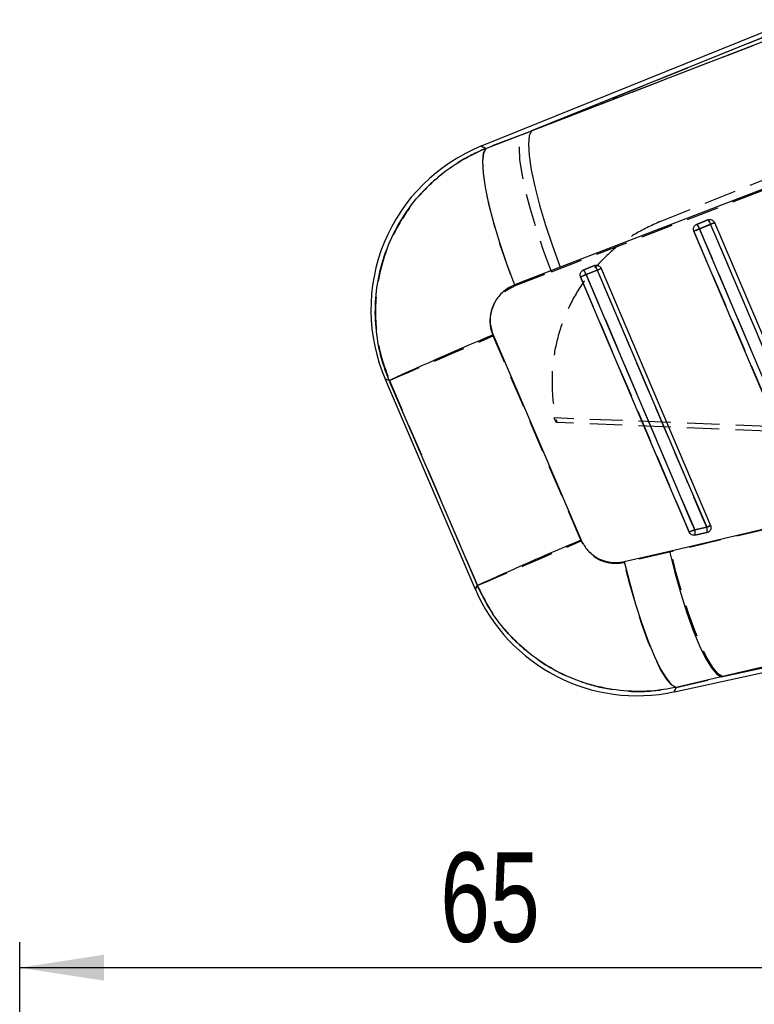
# Model space of a CAD drawing. Extents: x 53 to 604, y 12 to 421.
# Tile 17 of 29: x 129 to 172, y 356 to 414. Entities that reach past the tile are written whole.
import ezdxf

# ---------------------------------------------------------------- set-up
doc = ezdxf.new("R2010")
doc.units = 0
doc.header["$LTSCALE"] = 1.5
doc.linetypes.add('HIDDEN', pattern=[1.905, 1.27, -0.635])
doc.layers.get('0').update_dxf_attribs({"linetype": 'CONTINUOUS'})
doc.styles.add('SLDTEXTSTYLE0', font='TXT', dxfattribs={"width": 0.75})
doc.dimstyles.new('SLDDIMSTYLE0', dxfattribs={"dimtxt": 5.25, "dimasz": 4.953, "dimexe": 0, "dimexo": 0.0625, "dimgap": 1.3125, "dimtad": 1, "dimdec": 0, "dimrnd": 1e-09, "dimzin": 12, "dimtxsty": 'SLDTEXTSTYLE0', "dimsah": 1, "dimcen": 0.09, "dimazin": 3, "dimtfac": 1, "dimtofl": 0, "dimtmove": 0, "dimatfit": 3, "dimtolj": 1, "dimtzin": 12})

# ---------------------------------------------------------------- blocks, each defined once
blk = doc.blocks.new('_D_4')
at = {"color": 179, "linetype": 'CONTINUOUS'}
for p, q in [((129.017, 345.927), (129.017, 359.534)), ((193.933, 351.673), (193.933, 359.534)), ((193.933, 358.034), (129.017, 358.034))]:
    blk.add_line(p, q, dxfattribs=at)
for points in [[(129.017, 358.034), (133.97, 357.272), (133.97, 358.796)], [(193.933, 358.034), (188.98, 358.796), (188.98, 357.272)]]:
    blk.add_solid(points, dxfattribs=at)
at = {"color": 179, "linetype": 'CONTINUOUS', "insert": (153.74, 364.802, 0.1), "char_height": 5.25, "attachment_point": 1, "style": 'SLDTEXTSTYLE0'}
blk.add_mtext('65', dxfattribs=at)

msp = doc.modelspace()

# ---------------------------------------------------------------- linework, layer by layer
at = {"color": 7, "linetype": 'CONTINUOUS'}
for p, q in [((174.5711, 413.7252), (156.1489, 406.2984)), ((174.6725, 413.4737), (159.1094, 407.1996)), ((159.1094, 407.1996), (174.7707, 413.2302)), ((156.4125, 406.1647), (159.1094, 407.1996)), ((176.4584, 405.2187), (160.801, 399.1843)), ((168.8164, 401.701), (169.4725, 401.9655)), ((168.9794, 401.4374), (169.6355, 401.7019)), ((169.4725, 401.9655), (169.5024, 401.9758)), ((169.8656, 401.8022), (176.7858, 385.5622)), ((160.801, 399.1843), (158.1074, 398.1432)), ((162.1501, 399.0136), (162.8063, 399.2781)), ((162.8063, 399.2781), (162.8356, 399.2882)), ((163.1993, 399.1147), (169.635, 384.0118)), ((162.3131, 398.7501), (162.9692, 399.0146)), ((150.5064, 392.6123), (155.8007, 380.2796)), ((167.2096, 382.5101), (184.1552, 386.4669)), ((169.4052, 383.9117), (168.7014, 383.7591)), ((169.4216, 383.5956), (168.7178, 383.443)), ((169.489, 383.619), (169.4216, 383.5956)), ((164.5594, 381.8924), (167.2096, 382.5101)), ((187.2095, 379.0718), (170.2642, 375.1207)), ((167.5079, 374.2457), (187.3244, 378.5422)), ((170.2642, 375.1207), (187.2669, 378.8072)), ((170.2642, 375.1207), (167.6153, 374.4996))]:
    msp.add_line(p, q, dxfattribs=at)
at = {"color": 7, "linetype": 'HIDDEN'}
for p, q in [((158.5827, 406.9872), (174.6725, 413.4737)), ((174.7755, 413.2182), (158.5827, 406.9872)), ((158.5827, 406.9872), (156.4228, 406.1595)), ((160.2734, 398.9149), (176.465, 405.1471)), ((166.6671, 401.8695), (174.109, 404.8697)), ((166.5727, 401.8314), (166.6671, 401.8695)), ((169.4722, 401.9654), (168.8161, 401.7009)), ((169.6355, 401.7041), (168.9794, 401.4396)), ((169.4917, 401.9725), (169.4722, 401.9654)), ((162.806, 399.278), (162.1498, 399.0135)), ((162.8253, 399.285), (162.806, 399.278)), ((158.1155, 398.0827), (160.2734, 398.9149)), ((162.9692, 399.0167), (162.3131, 398.7522)), ((162.0309, 383.1054), (156.8601, 395.1565)), ((160.5521, 390.0554), (160.4338, 390.3309)), ((250.1058, 386.8088), (160.4338, 390.3309)), ((250.0943, 386.511), (160.5997, 390.0535)), ((184.1594, 386.4085), (167.2962, 382.4731)), ((168.7012, 383.7612), (169.405, 383.9138)), ((168.7182, 383.4432), (169.422, 383.5958)), ((169.422, 383.5958), (169.4993, 383.6243)), ((167.2962, 382.4731), (164.5632, 381.8371)), ((170.3463, 375.1385), (187.2094, 379.0723)), ((187.2669, 378.8072), (170.3463, 375.1385)), ((167.6145, 374.4978), (170.3463, 375.1385))]:
    msp.add_line(p, q, dxfattribs=at)
at = {"color": 7, "linetype": 'HIDDEN', "flags": 128}
for points in [[(160.2734, 398.9149), (159.81, 400.1699), (159.3957, 401.4061), (159.0417, 402.5899), (158.7578, 403.689), (158.5516, 404.6733), (158.4289, 405.516), (158.3929, 406.194), (158.4446, 406.6889), (158.5827, 406.9872)], [(156.4228, 406.1595), (156.1805, 406.2824), (156.1489, 406.2984)], [(156.4228, 406.1595), (156.2812, 405.8675), (156.2269, 405.3769), (156.2612, 404.7012), (156.3834, 403.8589), (156.59, 402.8732), (156.8753, 401.7713), (157.2315, 400.5835), (157.6487, 399.3426), (158.1155, 398.0827)], [(168.9794, 401.4396), (168.9252, 401.4166), (168.8712, 401.3935), (168.8193, 401.3715), (168.7717, 401.3511), (168.7299, 401.3333), (168.6957, 401.3187), (168.6702, 401.3079), (168.6545, 401.3012)], [(168.9794, 401.4396), (169.2181, 400.8794), (170.1731, 398.6384), (173.9929, 389.6743), (175.852, 385.3116)], [(169.8656, 401.8022), (169.8613, 401.8004), (169.8488, 401.795), (169.8283, 401.7863), (169.8005, 401.7744), (169.7662, 401.7598), (169.7264, 401.7429), (169.6824, 401.7241), (169.6355, 401.7041)], [(176.5558, 385.4642), (176.3171, 386.0244), (175.3621, 388.2654), (171.5423, 397.2295), (169.6355, 401.7041)], [(168.6545, 401.3012), (168.8933, 400.7409), (169.8482, 398.4999), (173.6681, 389.5359), (175.5271, 385.1731)], [(163.1993, 399.1147), (163.1951, 399.1129), (163.1825, 399.1076), (163.162, 399.0989), (163.1342, 399.087), (163.0999, 399.0724), (163.0601, 399.0555), (163.0161, 399.0367), (162.9692, 399.0167)], [(162.3131, 398.7522), (162.2589, 398.7291), (162.2049, 398.7061), (162.1531, 398.684), (162.1054, 398.6637), (162.0636, 398.6459), (162.0294, 398.6313), (162.004, 398.6204), (161.9883, 398.6138)], [(161.9883, 398.6138), (162.227, 398.0535), (163.182, 395.8125), (167.0018, 386.8484), (168.3763, 383.6227)], [(162.3131, 398.7522), (162.5518, 398.1919), (163.5068, 395.9509), (167.3266, 386.9869), (168.7012, 383.7612)], [(169.405, 383.9138), (169.1663, 384.4741), (168.2113, 386.7151), (164.3915, 395.6791), (162.9692, 399.0167)], [(150.7525, 392.5328), (150.9434, 392.615), (151.3304, 392.7814), (151.9031, 393.0276), (152.6459, 393.3467), (153.5388, 393.7302), (154.5576, 394.1678), (155.6748, 394.6475), (156.8601, 395.1565)], [(150.5064, 392.6123), (150.5347, 392.6032), (150.7525, 392.5328)], [(150.7525, 392.5328), (153.36, 386.4591), (155.9257, 380.4827)], [(168.7012, 383.7612), (168.647, 383.7381), (168.593, 383.7151), (168.5412, 383.693), (168.4935, 383.6727), (168.4518, 383.6549), (168.4175, 383.6403), (168.3921, 383.6294), (168.3763, 383.6227)], [(169.635, 384.0118), (169.6308, 384.01), (169.6183, 384.0047), (169.5978, 383.9959), (169.57, 383.9841), (169.5357, 383.9695), (169.4959, 383.9525), (169.4519, 383.9338), (169.405, 383.9138)], [(155.9257, 380.4827), (156.1165, 380.565), (156.5034, 380.7314), (157.0758, 380.9774), (157.8184, 381.2964), (158.7109, 381.6798), (159.7293, 382.1171), (160.846, 382.5967), (162.0309, 383.1054)], [(170.3463, 375.1385), (170.0749, 375.3014), (169.7661, 375.6652), (169.4279, 376.2203), (169.0691, 376.9524), (168.6989, 377.8426), (168.327, 378.8676), (167.963, 380.001), (167.6164, 381.2133), (167.2962, 382.4731)], [(167.6145, 374.4978), (167.3439, 374.6522), (167.0355, 375.01), (166.6972, 375.5617), (166.338, 376.293), (165.9674, 377.1845), (165.5949, 378.2131), (165.2304, 379.3516), (164.8835, 380.5703), (164.5632, 381.8371)], [(155.9257, 380.4827), (155.8145, 380.3021), (155.8007, 380.2796)], [(167.5079, 374.2457), (167.5196, 374.2735), (167.6145, 374.4978)]]:
    msp.add_lwpolyline(points, dxfattribs=at)
at = {"color": 7, "linetype": 'CONTINUOUS', "flags": 128}
for points in [[(159.1094, 407.1996), (158.9751, 406.9043), (158.9262, 406.414), (158.964, 405.742), (159.0877, 404.9064), (159.2938, 403.9298), (159.5767, 402.8388), (159.9289, 401.6627), (160.3406, 400.4335), (160.801, 399.1843)], [(156.4125, 406.1647), (156.2739, 405.8772), (156.2219, 405.3922), (156.2579, 404.723), (156.3809, 403.8877), (156.5877, 402.9094), (156.8724, 401.8148), (157.2273, 400.6337), (157.6428, 399.3986), (158.1074, 398.1432)], [(175.8522, 385.3094), (175.6134, 385.8697), (174.6585, 388.1106), (170.8386, 397.0744), (168.9794, 401.4374)], [(169.6355, 401.7019), (169.8743, 401.1417), (170.8292, 398.9008), (174.649, 389.9369), (176.556, 385.462)], [(175.5271, 385.1727), (175.2884, 385.7329), (174.3335, 387.9739), (170.5137, 396.9378), (168.6545, 401.3008)], [(168.3764, 383.6223), (168.1376, 384.1826), (167.1827, 386.4235), (163.3629, 395.3874), (161.9882, 398.6133)], [(168.7014, 383.7591), (168.4626, 384.3194), (167.5077, 386.5603), (163.6878, 395.5241), (162.3131, 398.7501)], [(162.9692, 399.0146), (163.2079, 398.4543), (164.1629, 396.2134), (167.9828, 387.2495), (169.4052, 383.9117)], [(156.8546, 395.2145), (159.4629, 389.1356), (162.0273, 383.1591)], [(155.9261, 380.4834), (153.3574, 386.4582), (150.7446, 392.5353)], [(167.2096, 382.5101), (167.5299, 381.2432), (167.8769, 380.023), (168.2415, 378.8815), (168.6142, 377.8484), (168.9852, 376.9509), (169.3448, 376.2124), (169.6837, 375.6523), (169.9928, 375.2852), (170.2642, 375.1207)], [(164.5594, 381.8924), (164.8797, 380.6189), (165.227, 379.3927), (165.5921, 378.2463), (165.9653, 377.21), (166.3369, 376.3113), (166.6968, 375.5738), (167.0357, 375.017), (167.3446, 374.6558), (167.6153, 374.4996)]]:
    msp.add_lwpolyline(points, dxfattribs=at)
at = {"color": 8, "linetype": 'CONTINUOUS', "flags": 128}
for points in [[(156.1489, 406.2984), (156.177, 406.2841), (156.4125, 406.1647)], [(150.7446, 392.5353), (150.532, 392.604), (150.5064, 392.6123)], [(155.8007, 380.2796), (155.8147, 380.3023), (155.9261, 380.4834)], [(167.6153, 374.4996), (167.5199, 374.2741), (167.5079, 374.2457)]]:
    msp.add_lwpolyline(points, dxfattribs=at)
at = {"color": 7, "linetype": 'CONTINUOUS'}
for centre, radius, start, end in [((160.0199, 396.6963), 10.353, 111.841388, 203.45222), ((161.1914, 419.4945), 19.665, 292.303436, 293.330385), ((168.4952, 401.3202), 0.4982, 13.607035, 49.851803), ((169.1513, 401.5847), 0.4982, 13.608045, 49.851687), ((166.2965, 409.6798), 8.6484, 292.711174, 294.373599), ((162.4853, 398.8975), 0.4979, 13.60202, 49.858141), ((159.4579, 407.3959), 9.0872, 292.731056, 294.313417), ((154.0965, 417.8155), 20.7606, 292.341676, 293.314352), ((161.8291, 398.6329), 0.498, 13.604923, 49.854344), ((268.716, 131.8008), 286.1813, 113.00901, 114.344741), ((160.5688, 402.6265), 20.5454, 292.334608, 293.31802), ((168.1948, 383.5743), 0.5392, 345.904711, 20.044745), ((165.9285, 392.2121), 8.9991, 292.727128, 294.323368), ((168.8985, 383.7269), 0.5393, 345.907919, 20.041677), ((273.4583, 120.7758), 285.0647, 113.01035, 114.349407), ((165.3141, 384.3636), 10.353, 203.037059, 282.374697)]:
    msp.add_arc(centre, radius, start, end, dxfattribs=at)
at = {"color": 7, "linetype": 'HIDDEN'}
for centre, radius, start, end in [((168.51, 401.328), 0.4824, 13.374536, 50.6189), ((169.1661, 401.5925), 0.4825, 13.378827, 50.61696), ((162.4999, 398.9051), 0.4824, 13.374164, 50.621328), ((161.8438, 398.6406), 0.4824, 13.373788, 50.619353), ((168.1861, 383.5743), 0.548, 346.157074, 19.944301), ((168.89, 383.7269), 0.5479, 346.155168, 19.948884)]:
    msp.add_arc(centre, radius, start, end, dxfattribs=at)
at = {"color": 7, "linetype": 'CONTINUOUS'}
for points, knots in [([(150.7446, 392.5353), (150.6635, 392.737), (150.3695, 393.4685), (150.0332, 394.7939), (149.8768, 396.4965), (150.0093, 398.1919), (150.4252, 399.9061), (151.1449, 401.5471), (152.1561, 403.0543), (153.3759, 404.3367), (154.7972, 405.4141), (155.8741, 405.9145), (156.4125, 406.1647)], [0, 0, 0, 0, 0.0397525, 0.1441915, 0.2486299, 0.3511384, 0.4536478, 0.5697088, 0.676652, 0.7835968, 0.8917978, 1, 1, 1, 1]), ([(168.6545, 401.3008), (168.652, 401.3071), (168.6368, 401.345), (168.6241, 401.4205), (168.6408, 401.5229), (168.6903, 401.6132), (168.7542, 401.672), (168.8005, 401.6936), (168.8164, 401.701)], [0, 0, 0, 0, 0.04213332, 0.25402181, 0.46591473, 0.67778859, 0.88968594, 1, 1, 1, 1]), ([(169.5024, 401.9758), (169.5366, 401.9819), (169.605, 401.9942), (169.7082, 401.9676), (169.796, 401.9107), (169.8444, 401.8484), (169.8621, 401.8097), (169.8656, 401.8022)], [0, 0, 0, 0, 0.2377571, 0.4755793, 0.7112951, 0.943376, 1, 1, 1, 1]), ([(162.8356, 399.2882), (162.8698, 399.2944), (162.9382, 399.3067), (163.0415, 399.2804), (163.1294, 399.2237), (163.178, 399.1612), (163.1958, 399.1224), (163.1993, 399.1147)], [0, 0, 0, 0, 0.2374635, 0.4749907, 0.7104415, 0.9422437, 1, 1, 1, 1]), ([(161.9882, 398.6133), (161.9858, 398.6194), (161.9706, 398.6572), (161.9579, 398.7326), (161.9743, 398.8349), (162.0237, 398.9253), (162.0877, 398.9844), (162.1341, 399.0061), (162.1501, 399.0136)], [0, 0, 0, 0, 0.041062, 0.2529566, 0.4648639, 0.6767455, 0.8886515, 1, 1, 1, 1]), ([(158.1074, 398.1432), (158.1017, 398.141), (157.8618, 398.0473), (157.416, 397.7789), (156.9994, 397.2737), (156.7388, 396.6959), (156.6354, 396.0692), (156.7268, 395.5296), (156.8369, 395.2581), (156.8546, 395.2145)], [0, 0, 0, 0, 0.00521428, 0.21978652, 0.43465099, 0.55071879, 0.75391166, 0.96047336, 1, 1, 1, 1]), ([(168.7178, 383.443), (168.7081, 383.4412), (168.6654, 383.4333), (168.5865, 383.4384), (168.4918, 383.4783), (168.4179, 383.5428), (168.3892, 383.5977), (168.3764, 383.6223)], [0, 0, 0, 0, 0.0714932, 0.3152349, 0.5589551, 0.8026982, 1, 1, 1, 1]), ([(169.635, 384.0118), (169.6453, 383.9794), (169.6657, 383.9146), (169.654, 383.8115), (169.6116, 383.7185), (169.5512, 383.6539), (169.5053, 383.6282), (169.489, 383.619)], [0, 0, 0, 0, 0.2178143, 0.4355731, 0.6547149, 0.8770672, 1, 1, 1, 1]), ([(162.0273, 383.1591), (162.1423, 382.9434), (162.2579, 382.7267), (162.5843, 382.3681), (162.9156, 382.1096), (163.5394, 381.8605), (164.0877, 381.8043), (164.4514, 381.8722), (164.5594, 381.8924)], [0, 0, 0, 0, 0.2351569, 0.236246, 0.4723323, 0.6352468, 0.8916223, 1, 1, 1, 1]), ([(167.6153, 374.4996), (167.1181, 374.4139), (166.0257, 374.2254), (164.3045, 374.2764), (162.3571, 374.6515), (160.5519, 375.4018), (158.9663, 376.4577), (157.7258, 377.6169), (156.6762, 378.96), (156.1761, 379.9756), (155.9261, 380.4834)], [0, 0, 0, 0, 0.10631, 0.2335373, 0.3607632, 0.523361, 0.6423494, 0.7613371, 0.8806686, 1, 1, 1, 1])]:
    msp.add_open_spline(points, degree=3, knots=knots, dxfattribs=at)
at = {"color": 7, "linetype": 'HIDDEN'}
for points, knots in [([(156.4228, 406.1595), (156.3878, 406.1451), (155.7902, 405.9008), (154.6753, 405.3116), (153.2286, 404.1974), (152.007, 402.8478), (150.9516, 401.1829), (150.2581, 399.3717), (149.9325, 397.5092), (149.9165, 395.8141), (150.1653, 394.1281), (150.5568, 393.0645), (150.7525, 392.5328)], [0, 0, 0, 0, 0.0069131, 0.1179645, 0.2290147, 0.3389212, 0.4488265, 0.5875947, 0.6903343, 0.7930731, 0.8965364, 1, 1, 1, 1]), ([(166.6671, 401.8695), (166.1485, 401.6298), (165.1111, 401.1502), (163.7334, 400.1161), (162.5427, 398.8796), (161.5743, 397.4591), (160.8631, 395.8952), (160.4182, 394.235), (160.2675, 392.5245), (160.3663, 391.1191), (160.544, 390.3078), (160.5997, 390.0535)], [0, 0, 0, 0, 0.1182594, 0.2365188, 0.3547787, 0.4730382, 0.5912909, 0.7095433, 0.8277828, 0.9460225, 1, 1, 1, 1]), ([(156.8601, 395.1565), (156.8596, 395.1578), (156.7636, 395.3817), (156.6465, 395.864), (156.7108, 396.5211), (156.9577, 397.1413), (157.3921, 397.7139), (157.8703, 397.9576), (158.1155, 398.0827)], [0, 0, 0, 0, 0.0012027, 0.2046359, 0.4080465, 0.5466784, 0.7674265, 1, 1, 1, 1]), ([(160.5997, 390.0535), (160.5937, 390.0538), (160.5791, 390.0543), (160.5621, 390.055), (160.5521, 390.0554)], [0, 0, 0, 0, 0.4108184, 1, 1, 1, 1]), ([(164.5632, 381.8371), (164.5566, 381.8356), (164.308, 381.7787), (163.7941, 381.7504), (163.1691, 381.9319), (162.6304, 382.2633), (162.2601, 382.6434), (162.0914, 382.9835), (162.0309, 383.1054)], [0, 0, 0, 0, 0.00666017, 0.25181282, 0.49718367, 0.63198545, 0.86797834, 1, 1, 1, 1]), ([(155.9257, 380.4827), (156.2064, 379.9179), (156.7388, 378.8466), (157.8582, 377.4759), (159.1734, 376.285), (160.6987, 375.3363), (162.3798, 374.6664), (164.0975, 374.2989), (165.8668, 374.2105), (167.032, 374.4021), (167.6145, 374.4978)], [0, 0, 0, 0, 0.1328498, 0.2520125, 0.3711754, 0.5063246, 0.6288588, 0.751395, 0.8756968, 1, 1, 1, 1])]:
    msp.add_open_spline(points, degree=3, knots=knots, dxfattribs=at)

# ---------------------------------------------------------------- texts
at = {"color": 179, "linetype": 'CONTINUOUS', "insert": (61.3514, 396.6982), "char_height": 5.25, "attachment_point": 1, "style": 'SLDTEXTSTYLE0'}
msp.add_mtext('GRAMPO AVANÇADO', dxfattribs=at)

# ---------------------------------------------------------------- dimensions: what is measured, and where the dimension line sits
at = {"color": 179, "linetype": 'CONTINUOUS'}
dim = msp.add_linear_dim(base=(129.0175, 358.034), p1=(193.933, 350.1727), p2=(129.0175, 344.4266), dimstyle='SLDDIMSTYLE0', dxfattribs=at)
dim.commit()
dim.dimension.update_dxf_attribs({"geometry": '_D_4', "text_midpoint": (159.7521, 358.034), "dimtype": 160})

doc.saveas('drawing.dxf')
